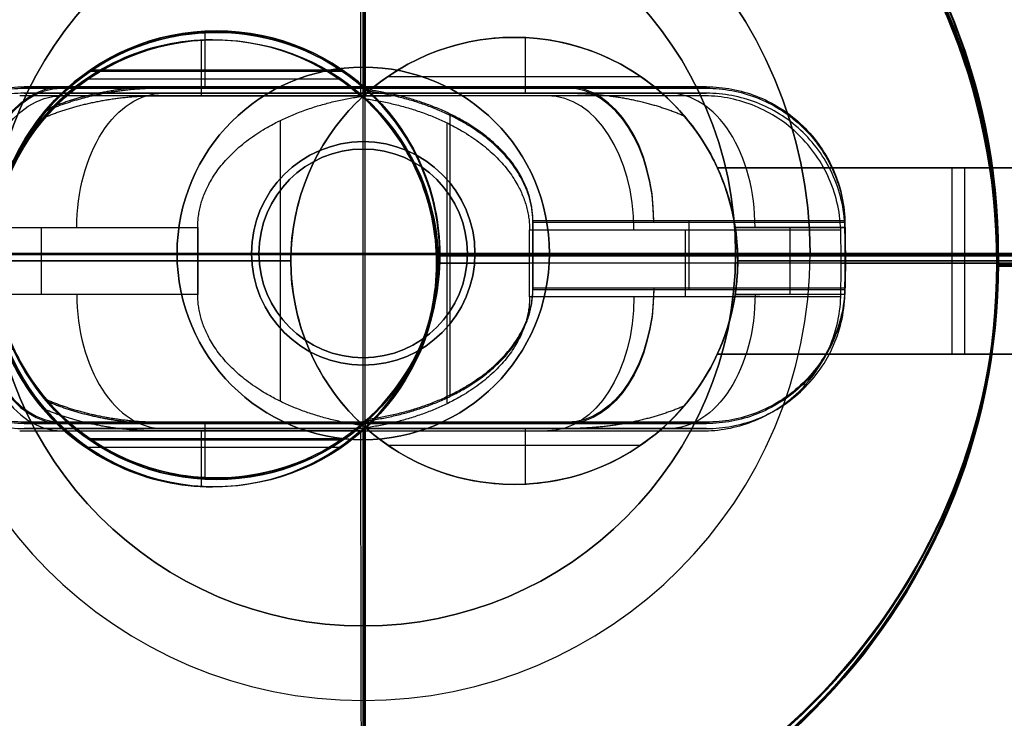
# Model space of a CAD drawing. Header units: millimetres. Extents: x -2093.9 to -2038.9, y -27.4 to 27.6.
# Tile 5 of 8: x -2071 to -2057.8, y -6.1 to 3.3. Entities that reach past the tile are written whole.
import ezdxf

# ---------------------------------------------------------------- set-up
doc = ezdxf.new("R2010")
doc.units = ezdxf.units.MM
for name, color, linetype in [('CABLE', 7, 'Continuous'), ('Capa 01', 7, 'Continuous'), ('Layer 01', 7, 'Continuous'), ('LUZ', 7, 'Continuous'), ('METAL NEGRO', 7, 'Continuous')]:
    doc.layers.add(name, color=color, linetype=linetype)

# ---------------------------------------------------------------- blocks, each defined once
blk = doc.blocks.new('Block 11')
at = {"layer": 'Layer 01'}
for p, q in [((-4434.218, 254.769, 2652.508), (-4434.218, 261.033, 2652.508)), ((-4436.367, 254.783, 2661.258), (-4436.367, 255.529, 2661.258)), ((-4434.52, 255.006, 2661.258), (-4437.916, 255.006, 2661.258)), ((-4438.799, 254.783, 2662.814), (-4437.563, 254.783, 2661.777)), ((-4437.714, 254.783, 2661.903), (-4430.722, 254.783, 2661.903)), ((-4434.218, 254.783, 2663.786), (-4434.218, 254.783, 2658.97)), ((-4433.08, 250.647, 2658.508), (-4433.08, 254.418, 2658.508)), ((-4440.659, 252.983, 2662.025), (-4439.184, 252.983, 2660.787)), ((-4439.925, 252.083, 2661.409), (-4439.925, 252.983, 2661.409)), ((-4429.869, 252.083, 2660.269), (-4429.869, 252.983, 2660.269)), ((-4442.718, 252.533, 2647.258), (-4445.718, 252.533, 2647.258)), ((-4439.218, 252.533, 2654.258), (-4445.584, 252.533, 2654.258)), ((-4439.218, 252.533, 2656.758), (-4444.904, 252.533, 2656.758)), ((-4442.718, 252.533, 2647.258), (-4442.718, 252.533, 2652.508)), ((-4439.218, 252.533, 2652.508), (-4442.718, 252.533, 2652.508)), ((-4440.666, 252.533, 2662.031), (-4439.218, 252.533, 2660.816)), ((-4439.218, 252.533, 2660.816), (-4439.218, 252.533, 2656.758)), ((-4439.218, 252.533, 2654.258), (-4439.218, 252.533, 2652.508)), ((-4433.218, 252.533, 2658.508), (-4433.218, 252.533, 2652.508)), ((-4425.718, 252.533, 2652.508), (-4433.218, 252.533, 2652.508)), ((-4433.218, 252.533, 2658.508), (-4431.968, 252.533, 2658.508)), ((-4431.968, 252.533, 2658.508), (-4427.77, 252.533, 2662.031)), ((-4425.718, 252.533, 2647.258), (-4425.718, 252.533, 2652.508)), ((-4422.718, 252.533, 2647.258), (-4425.718, 252.533, 2647.258)), ((-4439.184, 252.083, 2660.787), (-4439.515, 252.083, 2661.065)), ((-4437.714, 250.283, 2661.903), (-4430.722, 250.283, 2661.903)), ((-4436.367, 249.536, 2661.258), (-4436.367, 250.283, 2661.258)), ((-4434.218, 244.033, 2652.508), (-4434.218, 250.297, 2652.508)), ((-4434.218, 250.283, 2658.97), (-4434.218, 250.283, 2663.786)), ((-4434.52, 250.059, 2661.258), (-4437.916, 250.059, 2661.258))]:
    blk.add_line(p, q, dxfattribs=at)
for centre, radius, start, end in [((-4434.218, 252.533, 2647.258), 11.5, 90, 270), ((-4434.218, 252.533, 2652.508), 11.5, 90, 180), ((-4434.218, 252.533, 2652.508), 11.5, 360, 90), ((-4434.218, 252.533, 2647.258), 11.5, 270, 90), ((-4434.218, 252.533, 2649.883), 11.5, 96.2088, 263.7912), ((-4434.218, 252.533, 2649.883), 11.5, 276.2083, 83.7914), ((-4434.218, 252.533, 2647.258), 8.5, 90, 270), ((-4434.218, 252.533, 2647.258), 8.5, 90, 270), ((-4434.218, 252.533, 2647.258), 8.5, 270, 90), ((-4434.218, 252.533, 2647.258), 8.5, 270, 90), ((-4434.218, 252.533, 2649.883), 8.5, 98.4136, 261.5868), ((-4434.218, 252.533, 2649.883), 8.5, 278.4139, 81.5861), ((-4436.218, 252.533, 2652.508), 3, 90, 270), ((-4436.218, 252.533, 2652.508), 3, 90, 270), ((-4436.218, 252.533, 2652.508), 3, 270, 90), ((-4436.218, 252.533, 2652.508), 3, 270, 90), ((-4434.218, 252.533, 2652.508), 11.5, 180, 270), ((-4434.218, 252.533, 2652.508), 11.5, 270, 0)]:
    blk.add_arc(centre, radius, start, end, dxfattribs=at)
at = {"layer": 'Layer 01', "extrusion": (0, 0, -1)}
for centre, radius, start, end in [((4434.218, 252.533, -2652.508), 11.5, 0, 90), ((4434.218, 252.533, -2647.258), 11.5, 270, 90), ((4434.218, 252.533, -2652.508), 11.5, 90, 180), ((4434.218, 252.533, -2647.258), 11.5, 90, 270), ((4434.218, 252.533, -2652.508), 8.5, 270, 90), ((4434.218, 252.533, -2652.508), 8.5, 270, 90), ((4434.218, 252.533, -2652.508), 8.5, 90, 270), ((4434.218, 252.533, -2652.508), 8.5, 90, 270), ((4436.218, 252.533, -2656.883), 3, 270, 90), ((4436.218, 252.533, -2661.258), 3, 40.4593, 90), ((4436.218, 252.533, -2661.258), 3, 40.4593, 90), ((4436.218, 252.533, -2661.258), 3, 90, 131.4096), ((4436.218, 252.533, -2656.883), 3, 90, 270), ((4436.218, 252.533, -2661.258), 3, 90, 131.4096), ((4436.218, 252.533, -2658.508), 3, 132.5155, 227.4845), ((4436.218, 252.533, -2658.508), 3, 132.5155, 227.4845), ((4434.218, 252.533, -2652.508), 11.5, 270, 360), ((4434.218, 252.533, -2652.508), 11.5, 180, 270), ((4436.218, 252.533, -2661.258), 3, 270, 319.5407), ((4436.218, 252.533, -2661.258), 3, 270, 319.5407), ((4436.218, 252.533, -2661.258), 3, 228.5904, 270), ((4436.218, 252.533, -2661.258), 3, 228.5904, 270)]:
    blk.add_arc(centre, radius, start, end, dxfattribs=at)
at = {"layer": 'Layer 01', "extrusion": (0.766044, 0, -0.642788)}
blk.add_arc((252.983, -813.371, -5111.285), 1.8, 270, 0, dxfattribs=at)
at = {"layer": 'Layer 01', "extrusion": (0, 1, 0)}
for centre, radius, start, end in [((4434.218, 2652.508, 254.783), 11.278, 66.0348, 113.9652), ((4434.218, 2652.508, 252.533), 11.5, 21.6888, 55.8972), ((4434.218, 2652.508, 252.533), 11.5, 124.1028, 180), ((4434.218, 2652.508, 250.283), 11.278, 66.0348, 113.9652)]:
    blk.add_arc(centre, radius, start, end, dxfattribs=at)
at = {"layer": 'Layer 01', "extrusion": (0, -1, 0)}
for centre, radius, start, end in [((-4434.218, 2652.508, -254.783), 11.278, 66.0348, 113.9652), ((-4434.218, 2652.508, -252.533), 11.5, 124.1028, 158.3112), ((-4434.218, 2652.508, -252.533), 11.5, 360, 55.8972), ((-4434.218, 2652.508, -250.283), 11.278, 66.0348, 113.9652)]:
    blk.add_arc(centre, radius, start, end, dxfattribs=at)
at = {"layer": 'Layer 01', "extrusion": (0.766044, 1.98952e-13, 0.642788)}
blk.add_arc((252.983, 4887.15, -1684.107), 1.8, 270, 360, dxfattribs=at)
at = {"layer": 'Layer 01', "extrusion": (-1, 0, 0)}
for centre, start, end in [((-252.533, 2655.508, 4442.265), 180, 0), ((-252.533, 2655.508, 4442.097), 0, 180)]:
    blk.add_arc(centre, 1.25, start, end, dxfattribs=at)
at = {"layer": 'Layer 01', "extrusion": (-0.642788, 2.78728e-11, -0.766044)}
blk.add_arc((-252.533, 5101.808, 815.171), 11.06, 90, 92.3318, dxfattribs=at)
at = {"layer": 'Layer 01', "extrusion": (0.642788, -2.78728e-11, 0.766044)}
blk.add_arc((252.533, 5101.808, -815.171), 11.06, 87.6682, 90, dxfattribs=at)
at = {"layer": 'Layer 01', "extrusion": (0.642788, 4.39865e-11, -0.766044)}
blk.add_arc((252.533, -1691.809, -4885.35), 11.06, 87.6682, 90, dxfattribs=at)
at = {"layer": 'Layer 01', "extrusion": (-0.642788, -4.39865e-11, 0.766044)}
blk.add_arc((-252.533, -1691.809, 4885.35), 11.06, 90, 92.3318, dxfattribs=at)
at = {"layer": 'Layer 01', "extrusion": (-0.642788, -1.59959e-11, -0.766044)}
blk.add_arc((-252.533, 5101.808, 815.171), 11.06, 87.6682, 90, dxfattribs=at)
at = {"layer": 'Layer 01', "extrusion": (0.642788, 1.59959e-11, 0.766044)}
blk.add_arc((252.533, 5101.808, -815.171), 11.06, 90, 92.3318, dxfattribs=at)
at = {"layer": 'Layer 01', "extrusion": (0.642788, -4.14984e-11, -0.766044)}
blk.add_arc((252.533, -1691.809, -4885.35), 11.06, 90, 92.3318, dxfattribs=at)
at = {"layer": 'Layer 01', "extrusion": (-0.642788, 4.14984e-11, 0.766044)}
blk.add_arc((-252.533, -1691.809, 4885.35), 11.06, 87.6682, 90, dxfattribs=at)
at = {"layer": 'Layer 01', "extrusion": (-0.766044, 1.98952e-13, 0.642788)}
blk.add_arc((-252.083, -813.371, 5111.285), 1.8, 270, 0, dxfattribs=at)
at = {"layer": 'Layer 01', "extrusion": (-0.766044, 0, -0.642788)}
blk.add_arc((-252.083, 4887.15, 1684.107), 1.8, 270, 0, dxfattribs=at)
at = {"layer": 'Layer 01'}
for points, weights, degree in [([(-4434.218, 264.033, 2652.508), (-4434.218, 264.033, 2661.941), (-4434.218, 254.783, 2663.786)], [1, 0.746414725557, 0.931934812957], 2), ([(-4436.945, 254.783, 2661.258), (-4437.503, 254.783, 2661.258), (-4438.037, 254.679, 2661.258), (-4438.501, 254.479, 2661.258)], [1, 0.971301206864, 0.971301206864, 1], 3), ([(-4436.945, 254.783, 2661.258), (-4437.503, 254.783, 2661.258), (-4438.037, 254.679, 2661.258), (-4438.501, 254.479, 2661.258)], [1, 0.971301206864, 0.971301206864, 1], 3), ([(-4431.968, 252.983, 2658.508), (-4431.968, 253.871, 2658.508), (-4432.839, 254.561, 2658.508), (-4434.191, 254.744, 2658.508)], [1, 0.851082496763, 0.851082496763, 1], 3), ([(-4431.968, 252.983, 2658.508), (-4431.968, 253.871, 2658.508), (-4432.839, 254.561, 2658.508), (-4434.191, 254.744, 2658.508)], [1, 0.851082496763, 0.851082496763, 1], 3), ([(-4439.184, 252.083, 2660.787), (-4439.23, 252.382, 2660.825), (-4439.23, 252.684, 2660.825), (-4439.184, 252.983, 2660.787)], [1, 0.99245733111, 0.99245733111, 1], 3), ([(-4439.184, 252.083, 2660.787), (-4439.23, 252.382, 2660.825), (-4439.23, 252.684, 2660.825), (-4439.184, 252.983, 2660.787)], [1, 0.99245733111, 0.99245733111, 1], 3), ([(-4440.666, 252.533, 2662.031), (-4443.596, 252.533, 2660.047), (-4444.904, 252.533, 2656.758)], [0.861319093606, 0.836758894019, 0.889874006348], 2), ([(-4422.718, 252.533, 2652.508), (-4422.718, 252.533, 2658.61), (-4427.77, 252.533, 2662.031)], [1, 0.819830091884, 0.861319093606], 2), ([(-4434.191, 250.321, 2658.508), (-4432.839, 250.505, 2658.508), (-4431.968, 251.195, 2658.508), (-4431.968, 252.083, 2658.508)], [1, 0.851082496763, 0.851082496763, 1], 3), ([(-4434.191, 250.321, 2658.508), (-4432.839, 250.505, 2658.508), (-4431.968, 251.195, 2658.508), (-4431.968, 252.083, 2658.508)], [1, 0.851082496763, 0.851082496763, 1], 3), ([(-4438.501, 250.586, 2661.258), (-4438.037, 250.387, 2661.258), (-4437.503, 250.283, 2661.258), (-4436.945, 250.283, 2661.258)], [1, 0.971301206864, 0.971301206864, 1], 3), ([(-4438.501, 250.586, 2661.258), (-4438.037, 250.387, 2661.258), (-4437.503, 250.283, 2661.258), (-4436.945, 250.283, 2661.258)], [1, 0.971301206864, 0.971301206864, 1], 3), ([(-4434.218, 250.283, 2663.786), (-4434.218, 241.033, 2661.941), (-4434.218, 241.033, 2652.508)], [0.931934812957, 0.746414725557, 1], 2)]:
    blk.add_rational_spline(points, weights, degree=degree, dxfattribs=at)
for points, degree in [([(-4436.218, 255.533, 2652.508), (-4436.218, 255.533, 2661.258)], 1), ([(-4436.218, 255.533, 2661.258), (-4436.218, 255.533, 2652.508)], 1), ([(-4438.799, 254.783, 2662.814), (-4436.945, 254.783, 2661.258)], 1), ([(-4438.799, 254.783, 2662.814), (-4436.945, 254.783, 2661.258)], 1), ([(-4434.234, 254.783, 2661.258), (-4436.945, 254.783, 2661.258)], 1), ([(-4436.945, 254.783, 2661.258), (-4434.234, 254.783, 2661.258)], 1), ([(-4434.234, 254.783, 2658.957), (-4434.234, 254.783, 2658.805), (-4434.221, 254.772, 2658.655), (-4434.191, 254.744, 2658.508)], 3), ([(-4434.234, 254.783, 2661.258), (-4434.234, 254.783, 2658.957)], 1), ([(-4434.234, 254.783, 2658.957), (-4429.637, 254.783, 2662.814)], 1), ([(-4434.234, 254.783, 2661.258), (-4434.234, 254.783, 2658.957)], 1), ([(-4434.234, 254.783, 2658.957), (-4429.637, 254.783, 2662.814)], 1), ([(-4434.191, 254.744, 2658.508), (-4434.221, 254.772, 2658.655), (-4434.234, 254.783, 2658.805), (-4434.234, 254.783, 2658.957)], 3), ([(-4438.945, 253.783, 2655.508), (-4445.249, 253.783, 2655.508)], 1), ([(-4445.249, 253.783, 2655.508), (-4438.945, 253.783, 2655.508)], 1), ([(-4439.184, 252.983, 2660.787), (-4440.659, 252.983, 2662.025)], 1), ([(-4439.184, 252.983, 2660.787), (-4440.659, 252.983, 2662.025)], 1), ([(-4427.777, 252.983, 2662.025), (-4431.968, 252.983, 2658.508)], 1), ([(-4431.968, 252.983, 2658.508), (-4431.968, 252.083, 2658.508)], 1), ([(-4431.968, 252.083, 2658.508), (-4431.968, 252.983, 2658.508)], 1), ([(-4427.777, 252.983, 2662.025), (-4431.968, 252.983, 2658.508)], 1), ([(-4440.659, 252.083, 2662.025), (-4439.184, 252.083, 2660.787)], 1), ([(-4440.659, 252.083, 2662.025), (-4439.184, 252.083, 2660.787)], 1), ([(-4431.968, 252.083, 2658.508), (-4427.777, 252.083, 2662.025)], 1), ([(-4431.968, 252.083, 2658.508), (-4427.777, 252.083, 2662.025)], 1), ([(-4445.249, 251.283, 2655.508), (-4438.945, 251.283, 2655.508)], 1), ([(-4438.945, 251.283, 2655.508), (-4445.249, 251.283, 2655.508)], 1), ([(-4436.945, 250.283, 2661.258), (-4438.799, 250.283, 2662.814)], 1), ([(-4436.945, 250.283, 2661.258), (-4438.799, 250.283, 2662.814)], 1), ([(-4436.945, 250.283, 2661.258), (-4434.234, 250.283, 2661.258)], 1), ([(-4434.234, 250.283, 2661.258), (-4436.945, 250.283, 2661.258)], 1), ([(-4434.191, 250.321, 2658.508), (-4434.221, 250.294, 2658.655), (-4434.234, 250.283, 2658.805), (-4434.234, 250.283, 2658.957)], 3), ([(-4434.234, 250.283, 2658.957), (-4434.234, 250.283, 2658.805), (-4434.221, 250.294, 2658.655), (-4434.191, 250.321, 2658.508)], 3), ([(-4434.234, 250.283, 2658.957), (-4434.234, 250.283, 2661.258)], 1), ([(-4429.637, 250.283, 2662.814), (-4434.234, 250.283, 2658.957)], 1), ([(-4434.234, 250.283, 2658.957), (-4434.234, 250.283, 2661.258)], 1), ([(-4429.637, 250.283, 2662.814), (-4434.234, 250.283, 2658.957)], 1), ([(-4436.218, 249.533, 2661.258), (-4436.218, 249.533, 2652.508)], 1), ([(-4436.218, 249.533, 2652.508), (-4436.218, 249.533, 2661.258)], 1)]:
    blk.add_open_spline(points, degree=degree, dxfattribs=at)
for points, knots in [([(-4440.659, 252.983, 2662.025), (-4440.655, 253.109, 2662.021), (-4440.638, 253.232, 2662.025), (-4440.581, 253.473, 2662.042), (-4440.539, 253.592, 2662.057), (-4440.384, 253.927, 2662.118), (-4440.237, 254.126, 2662.18), (-4439.976, 254.368, 2662.293), (-4439.881, 254.44, 2662.335), (-4439.682, 254.564, 2662.422), (-4439.579, 254.615, 2662.468), (-4439.364, 254.699, 2662.563), (-4439.252, 254.73, 2662.613), (-4439.028, 254.772, 2662.712), (-4438.914, 254.783, 2662.763), (-4438.799, 254.783, 2662.814)], [0, 0, 0, 0, 0.37557, 0.37557, 0.75114, 0.75114, 1.502279, 1.502279, 1.877849, 1.877849, 2.253419, 2.253419, 2.628989, 2.628989, 3.004559, 3.004559, 3.004559, 3.004559]), ([(-4440.659, 252.983, 2662.025), (-4440.655, 253.109, 2662.021), (-4440.638, 253.232, 2662.025), (-4440.581, 253.473, 2662.042), (-4440.539, 253.592, 2662.057), (-4440.384, 253.927, 2662.118), (-4440.237, 254.126, 2662.18), (-4439.976, 254.368, 2662.293), (-4439.881, 254.44, 2662.335), (-4439.682, 254.564, 2662.422), (-4439.579, 254.615, 2662.468), (-4439.364, 254.699, 2662.563), (-4439.252, 254.73, 2662.613), (-4439.028, 254.772, 2662.712), (-4438.914, 254.783, 2662.763), (-4438.799, 254.783, 2662.814)], [-3.004559, -3.004559, -3.004559, -3.004559, -2.628989, -2.628989, -2.253419, -2.253419, -1.502279, -1.502279, -1.12671, -1.12671, -0.75114, -0.75114, -0.37557, -0.37557, 0, 0, 0, 0]), ([(-4429.637, 254.783, 2662.814), (-4429.407, 254.783, 2662.712), (-4429.183, 254.741, 2662.612), (-4428.749, 254.574, 2662.42), (-4428.551, 254.451, 2662.332), (-4428.286, 254.207, 2662.218), (-4428.207, 254.118, 2662.184), (-4428.065, 253.924, 2662.124), (-4428.002, 253.817, 2662.098), (-4427.897, 253.593, 2662.058), (-4427.857, 253.476, 2662.043), (-4427.799, 253.235, 2662.025), (-4427.781, 253.109, 2662.021), (-4427.777, 252.983, 2662.025)], [0, 0, 0, 0, 0.751676, 0.751676, 1.503353, 1.503353, 1.879191, 1.879191, 2.255029, 2.255029, 2.630868, 2.630868, 3.006706, 3.006706, 3.006706, 3.006706]), ([(-4429.637, 254.783, 2662.814), (-4429.407, 254.783, 2662.712), (-4429.183, 254.741, 2662.612), (-4428.749, 254.574, 2662.42), (-4428.551, 254.451, 2662.332), (-4428.286, 254.207, 2662.218), (-4428.207, 254.118, 2662.184), (-4428.065, 253.924, 2662.124), (-4428.002, 253.817, 2662.098), (-4427.897, 253.593, 2662.058), (-4427.857, 253.476, 2662.043), (-4427.799, 253.235, 2662.025), (-4427.781, 253.109, 2662.021), (-4427.777, 252.983, 2662.025)], [-3.006706, -3.006706, -3.006706, -3.006706, -2.255029, -2.255029, -1.503353, -1.503353, -1.127515, -1.127515, -0.751676, -0.751676, -0.375838, -0.375838, 0, 0, 0, 0]), ([(-4439.184, 252.983, 2660.787), (-4439.162, 253.13, 2660.769), (-4439.129, 253.276, 2660.764), (-4439.041, 253.558, 2660.783), (-4438.987, 253.697, 2660.806), (-4438.863, 253.956, 2660.882), (-4438.792, 254.079, 2660.935), (-4438.647, 254.299, 2661.072), (-4438.572, 254.396, 2661.155), (-4438.501, 254.479, 2661.258)], [-1.791233, -1.791233, -1.791233, -1.791233, -1.343424, -1.343424, -0.895616, -0.895616, -0.447808, -0.447808, 0, 0, 0, 0]), ([(-4438.501, 254.479, 2661.258), (-4438.572, 254.396, 2661.155), (-4438.647, 254.299, 2661.072), (-4438.792, 254.079, 2660.935), (-4438.863, 253.956, 2660.882), (-4438.987, 253.697, 2660.806), (-4439.041, 253.558, 2660.783), (-4439.129, 253.276, 2660.764), (-4439.162, 253.13, 2660.769), (-4439.184, 252.983, 2660.787)], [-1.791233, -1.791233, -1.791233, -1.791233, -1.343424, -1.343424, -0.895616, -0.895616, -0.447808, -0.447808, 0, 0, 0, 0]), ([(-4438.945, 251.283, 2655.508), (-4438.945, 251.283, 2655.673), (-4438.961, 251.316, 2655.839), (-4439.014, 251.442, 2656.141), (-4439.05, 251.534, 2656.277), (-4439.103, 251.707, 2656.45), (-4439.12, 251.769, 2656.501), (-4439.152, 251.903, 2656.591), (-4439.167, 251.976, 2656.63), (-4439.192, 252.127, 2656.693), (-4439.201, 252.205, 2656.717), (-4439.215, 252.366, 2656.75), (-4439.218, 252.45, 2656.758), (-4439.218, 252.697, 2656.758), (-4439.204, 252.863, 2656.725), (-4439.155, 253.165, 2656.599), (-4439.12, 253.302, 2656.507), (-4439.05, 253.532, 2656.277), (-4439.014, 253.623, 2656.142), (-4438.961, 253.75, 2655.838), (-4438.945, 253.783, 2655.675), (-4438.945, 253.783, 2655.508)], [-3.99558, -3.99558, -3.99558, -3.99558, -3.496133, -3.496133, -2.996685, -2.996685, -2.746961, -2.746961, -2.497238, -2.497238, -2.247514, -2.247514, -1.99779, -1.99779, -1.498343, -1.498343, -0.998895, -0.998895, -0.499448, -0.499448, 0, 0, 0, 0]), ([(-4438.945, 251.283, 2655.508), (-4438.945, 251.283, 2655.344), (-4438.961, 251.316, 2655.177), (-4439.014, 251.441, 2654.877), (-4439.05, 251.534, 2654.74), (-4439.12, 251.762, 2654.511), (-4439.154, 251.898, 2654.419), (-4439.192, 252.127, 2654.323), (-4439.201, 252.206, 2654.299), (-4439.215, 252.367, 2654.267), (-4439.218, 252.451, 2654.258), (-4439.218, 252.699, 2654.258), (-4439.204, 252.864, 2654.292), (-4439.155, 253.165, 2654.418), (-4439.12, 253.303, 2654.51), (-4439.05, 253.531, 2654.738), (-4439.014, 253.623, 2654.876), (-4438.975, 253.718, 2655.102), (-4438.964, 253.742, 2655.182), (-4438.949, 253.774, 2655.343), (-4438.945, 253.783, 2655.425), (-4438.945, 253.783, 2655.508)], [-3.99497, -3.99497, -3.99497, -3.99497, -3.495599, -3.495599, -2.996228, -2.996228, -2.496857, -2.496857, -2.247171, -2.247171, -1.997485, -1.997485, -1.498114, -1.498114, -0.998743, -0.998743, -0.499371, -0.499371, -0.249686, -0.249686, 0, 0, 0, 0]), ([(-4438.945, 253.783, 2655.508), (-4438.945, 253.783, 2655.675), (-4438.961, 253.75, 2655.838), (-4439.014, 253.623, 2656.142), (-4439.05, 253.532, 2656.277), (-4439.12, 253.302, 2656.507), (-4439.155, 253.165, 2656.599), (-4439.204, 252.863, 2656.725), (-4439.218, 252.697, 2656.758), (-4439.218, 252.45, 2656.758), (-4439.215, 252.366, 2656.75), (-4439.201, 252.205, 2656.717), (-4439.192, 252.127, 2656.693), (-4439.167, 251.976, 2656.63), (-4439.152, 251.903, 2656.591), (-4439.12, 251.769, 2656.501), (-4439.103, 251.707, 2656.45), (-4439.05, 251.534, 2656.277), (-4439.014, 251.442, 2656.141), (-4438.961, 251.316, 2655.839), (-4438.945, 251.283, 2655.673), (-4438.945, 251.283, 2655.508)], [-3.99558, -3.99558, -3.99558, -3.99558, -3.496133, -3.496133, -2.996685, -2.996685, -2.497238, -2.497238, -1.99779, -1.99779, -1.748066, -1.748066, -1.498343, -1.498343, -1.248619, -1.248619, -0.998895, -0.998895, -0.499448, -0.499448, 0, 0, 0, 0]), ([(-4438.945, 253.783, 2655.508), (-4438.945, 253.783, 2655.425), (-4438.949, 253.774, 2655.343), (-4438.964, 253.742, 2655.182), (-4438.975, 253.718, 2655.102), (-4439.014, 253.623, 2654.876), (-4439.05, 253.531, 2654.738), (-4439.12, 253.303, 2654.51), (-4439.155, 253.165, 2654.418), (-4439.204, 252.864, 2654.292), (-4439.218, 252.699, 2654.258), (-4439.218, 252.451, 2654.258), (-4439.215, 252.367, 2654.267), (-4439.201, 252.206, 2654.299), (-4439.192, 252.127, 2654.323), (-4439.154, 251.898, 2654.419), (-4439.12, 251.762, 2654.511), (-4439.05, 251.534, 2654.74), (-4439.014, 251.441, 2654.877), (-4438.961, 251.316, 2655.177), (-4438.945, 251.283, 2655.344), (-4438.945, 251.283, 2655.508)], [-3.99497, -3.99497, -3.99497, -3.99497, -3.745285, -3.745285, -3.495599, -3.495599, -2.996228, -2.996228, -2.496857, -2.496857, -1.997485, -1.997485, -1.7478, -1.7478, -1.498114, -1.498114, -0.998743, -0.998743, -0.499371, -0.499371, 0, 0, 0, 0]), ([(-4438.799, 250.283, 2662.814), (-4439.029, 250.283, 2662.712), (-4439.253, 250.324, 2662.612), (-4439.687, 250.492, 2662.42), (-4439.886, 250.614, 2662.332), (-4440.15, 250.858, 2662.218), (-4440.23, 250.948, 2662.184), (-4440.372, 251.142, 2662.124), (-4440.435, 251.248, 2662.098), (-4440.539, 251.473, 2662.058), (-4440.58, 251.589, 2662.043), (-4440.638, 251.831, 2662.025), (-4440.655, 251.956, 2662.021), (-4440.659, 252.083, 2662.025)], [0, 0, 0, 0, 0.751676, 0.751676, 1.503353, 1.503353, 1.879191, 1.879191, 2.255029, 2.255029, 2.630868, 2.630868, 3.006706, 3.006706, 3.006706, 3.006706]), ([(-4438.799, 250.283, 2662.814), (-4439.029, 250.283, 2662.712), (-4439.253, 250.324, 2662.612), (-4439.687, 250.492, 2662.42), (-4439.886, 250.614, 2662.332), (-4440.15, 250.858, 2662.218), (-4440.23, 250.948, 2662.184), (-4440.372, 251.142, 2662.124), (-4440.435, 251.248, 2662.098), (-4440.539, 251.473, 2662.058), (-4440.58, 251.589, 2662.043), (-4440.638, 251.831, 2662.025), (-4440.655, 251.956, 2662.021), (-4440.659, 252.083, 2662.025)], [-3.006706, -3.006706, -3.006706, -3.006706, -2.255029, -2.255029, -1.503353, -1.503353, -1.127515, -1.127515, -0.751676, -0.751676, -0.375838, -0.375838, 0, 0, 0, 0]), ([(-4438.501, 250.586, 2661.258), (-4438.572, 250.669, 2661.155), (-4438.647, 250.767, 2661.072), (-4438.793, 250.987, 2660.934), (-4438.863, 251.11, 2660.881), (-4438.987, 251.368, 2660.806), (-4439.042, 251.508, 2660.783), (-4439.129, 251.791, 2660.764), (-4439.162, 251.935, 2660.769), (-4439.184, 252.083, 2660.787)], [-1.791242, -1.791242, -1.791242, -1.791242, -1.343432, -1.343432, -0.895621, -0.895621, -0.447811, -0.447811, 0, 0, 0, 0]), ([(-4439.184, 252.083, 2660.787), (-4439.162, 251.935, 2660.769), (-4439.129, 251.791, 2660.764), (-4439.042, 251.508, 2660.783), (-4438.987, 251.368, 2660.806), (-4438.863, 251.11, 2660.881), (-4438.793, 250.987, 2660.934), (-4438.647, 250.767, 2661.072), (-4438.572, 250.669, 2661.155), (-4438.501, 250.586, 2661.258)], [-1.791242, -1.791242, -1.791242, -1.791242, -1.343432, -1.343432, -0.895621, -0.895621, -0.447811, -0.447811, 0, 0, 0, 0]), ([(-4427.777, 252.083, 2662.025), (-4427.781, 251.957, 2662.021), (-4427.798, 251.834, 2662.025), (-4427.856, 251.592, 2662.042), (-4427.897, 251.473, 2662.057), (-4428.052, 251.139, 2662.118), (-4428.199, 250.939, 2662.18), (-4428.46, 250.698, 2662.293), (-4428.555, 250.625, 2662.335), (-4428.754, 250.502, 2662.422), (-4428.858, 250.45, 2662.468), (-4429.072, 250.367, 2662.563), (-4429.184, 250.335, 2662.613), (-4429.409, 250.293, 2662.712), (-4429.523, 250.283, 2662.763), (-4429.637, 250.283, 2662.814)], [0, 0, 0, 0, 0.37557, 0.37557, 0.75114, 0.75114, 1.502279, 1.502279, 1.877849, 1.877849, 2.253419, 2.253419, 2.628989, 2.628989, 3.004559, 3.004559, 3.004559, 3.004559]), ([(-4427.777, 252.083, 2662.025), (-4427.781, 251.957, 2662.021), (-4427.798, 251.834, 2662.025), (-4427.856, 251.592, 2662.042), (-4427.897, 251.473, 2662.057), (-4428.052, 251.139, 2662.118), (-4428.199, 250.939, 2662.18), (-4428.46, 250.698, 2662.293), (-4428.555, 250.625, 2662.335), (-4428.754, 250.502, 2662.422), (-4428.858, 250.45, 2662.468), (-4429.072, 250.367, 2662.563), (-4429.184, 250.335, 2662.613), (-4429.409, 250.293, 2662.712), (-4429.523, 250.283, 2662.763), (-4429.637, 250.283, 2662.814)], [-3.004559, -3.004559, -3.004559, -3.004559, -2.628989, -2.628989, -2.253419, -2.253419, -1.502279, -1.502279, -1.12671, -1.12671, -0.75114, -0.75114, -0.37557, -0.37557, 0, 0, 0, 0])]:
    blk.add_open_spline(points, degree=3, knots=knots, dxfattribs=at)
blk = doc.blocks.new('Block 09')
at = {"layer": 'Layer 01'}
for p, q in [((-4434.247, 251.166, 2653.071), (-4434.247, 253.966, 2653.071)), ((-4434.247, 251.166, 2947.258), (-4434.247, 253.966, 2947.258)), ((-4432.847, 252.566, 2653.071), (-4435.647, 252.566, 2653.071)), ((-4435.647, 252.566, 2947.258), (-4432.847, 252.566, 2947.258)), ((-4435.647, 252.566, 2947.258), (-4435.647, 252.566, 2653.071)), ((-4432.847, 252.566, 2947.258), (-4432.847, 252.566, 2653.071))]:
    blk.add_line(p, q, dxfattribs=at)
at = {"layer": 'Layer 01', "extrusion": (0, 0, -1)}
for centre, start, end in [((4434.247, 252.566, -2653.071), 270, 90), ((4434.247, 252.566, -2947.258), 270, 90), ((4434.247, 252.566, -2800.165), 270, 90), ((4434.247, 252.566, -2947.258), 90, 270), ((4434.247, 252.566, -2800.165), 90, 270), ((4434.247, 252.566, -2653.071), 90, 270)]:
    blk.add_arc(centre, 1.4, start, end, dxfattribs=at)
at = {"layer": 'Layer 01'}
for centre, start, end in [((-4434.247, 252.566, 2947.258), 90, 270), ((-4434.247, 252.566, 2653.071), 90, 270), ((-4434.247, 252.566, 2653.071), 270, 90), ((-4434.247, 252.566, 2947.258), 270, 90)]:
    blk.add_arc(centre, 1.4, start, end, dxfattribs=at)
for points in [[(-4434.247, 253.966, 2653.071), (-4434.247, 253.966, 2751.134), (-4434.247, 253.966, 2849.196), (-4434.247, 253.966, 2947.258)], [(-4434.247, 253.966, 2947.258), (-4434.247, 253.966, 2849.196), (-4434.247, 253.966, 2751.134), (-4434.247, 253.966, 2653.071)], [(-4434.247, 251.166, 2947.258), (-4434.247, 251.166, 2849.196), (-4434.247, 251.166, 2751.134), (-4434.247, 251.166, 2653.071)], [(-4434.247, 251.166, 2653.071), (-4434.247, 251.166, 2751.134), (-4434.247, 251.166, 2849.196), (-4434.247, 251.166, 2947.258)]]:
    blk.add_open_spline(points, degree=3, dxfattribs=at)

msp = doc.modelspace()

# ---------------------------------------------------------------- linework, layer by layer
at = {"layer": 'Capa 01'}
for p, q in [((-2066.417, 2.633, 908), (-2066.417, 6.133, 908)), ((-2066.417, 1.633, 909), (-2066.417, 5.133, 909)), ((-2066.417, 2.633, 900), (-2066.417, 2.633, 908)), ((-2066.417, -2.367, 900), (-2066.417, 2.633, 900)), ((-2066.417, -2.367, 900), (-2066.417, 2.633, 900)), ((-2066.417, 1.633, 901), (-2066.417, 1.633, 909)), ((-2066.417, -1.367, 901), (-2066.417, 1.633, 901)), ((-2068.917, 0.133, 908), (-2072.417, 0.133, 908)), ((-2071.417, 0.133, 909), (-2067.917, 0.133, 909)), ((-2063.917, 0.133, 900), (-2068.917, 0.133, 900)), ((-2063.917, 0.133, 900), (-2068.917, 0.133, 900)), ((-2067.917, 0.133, 901), (-2064.917, 0.133, 901)), ((-2064.917, 0.133, 909), (-2061.417, 0.133, 909)), ((-2060.417, 0.133, 908), (-2063.917, 0.133, 908)), ((-2061.417, 0.133, 911), (-2039.917, 0.133, 911)), ((-2038.917, 0.133, 910), (-2060.417, 0.133, 910)), ((-2066.417, -1.367, 901), (-2066.417, -1.367, 909)), ((-2066.417, -4.867, 909), (-2066.417, -1.367, 909)), ((-2066.417, -5.867, 908), (-2066.417, -2.367, 908)), ((-2066.417, -2.367, 900), (-2066.417, -2.367, 908)), ((-2066.417, -4.867, 909), (-2066.417, -4.867, 911)), ((-2066.417, -26.367, 911), (-2066.417, -4.867, 911)), ((-2066.417, -27.367, 910), (-2066.417, -5.867, 910)), ((-2066.417, -5.867, 908), (-2066.417, -5.867, 910))]:
    msp.add_line(p, q, dxfattribs=at)
at = {"layer": 'Capa 01', "extrusion": (0, 0, -1)}
for centre, radius, start, end in [((2066.417, 0.133, -1095), 27.5, 0, 180), ((2066.417, 0.133, -1002.5), 27.5, 0, 180), ((2066.417, 0.133, -1095), 26.5, 0, 180), ((2066.417, 0.133, -1003), 26.5, 0, 180), ((2066.417, 0.133, -910), 6, 0, 180), ((2066.417, 0.133, -911), 5, 0, 180), ((2066.417, 0.133, -908), 2.5, 0, 180), ((2066.417, 0.133, -909), 1.5, 0, 180), ((2066.417, 0.133, -1095), 27.5, 180, 0), ((2066.417, 0.133, -1002.5), 27.5, 180, 0), ((2066.417, 0.133, -1095), 26.5, 180, 0), ((2066.417, 0.133, -1003), 26.5, 180, 0), ((2066.417, 0.133, -911), 5, 180, 0), ((2066.417, 0.133, -900), 2.5, 180, 0), ((2066.417, 0.133, -909), 1.5, 180, 0)]:
    msp.add_arc(centre, radius, start, end, dxfattribs=at)
at = {"layer": 'Capa 01'}
for centre, radius, start, end in [((-2066.417, 0.133, 910), 27.5, 0, 180), ((-2066.417, 0.133, 911), 26.5, 0, 180), ((-2066.417, 0.133, 908), 6, 0, 180), ((-2066.417, 0.133, 909), 6, 0, 180), ((-2066.417, 0.133, 909), 5, 0, 180), ((-2066.417, 0.133, 910), 5, 0, 180), ((-2066.417, 0.133, 900), 2.5, 0, 180), ((-2066.417, 0.133, 904), 2.5, 0, 180), ((-2066.417, 0.133, 900), 2.5, 0, 180), ((-2066.417, 0.133, 901), 1.5, 0, 180), ((-2066.417, 0.133, 905), 1.5, 0, 180), ((-2066.417, 0.133, 910), 27.5, 180, 0), ((-2066.417, 0.133, 911), 26.5, 180, 0), ((-2066.417, 0.133, 908), 6, 180, 0), ((-2066.417, 0.133, 910), 6, 180, 0), ((-2066.417, 0.133, 909), 6, 180, 0), ((-2066.417, 0.133, 909), 5, 180, 0), ((-2066.417, 0.133, 910), 5, 180, 0), ((-2066.417, 0.133, 908), 2.5, 180, 0), ((-2066.417, 0.133, 904), 2.5, 180, 0), ((-2066.417, 0.133, 900), 2.5, 180, 0), ((-2066.417, 0.133, 901), 1.5, 180, 0), ((-2066.417, 0.133, 905), 1.5, 180, 0)]:
    msp.add_arc(centre, radius, start, end, dxfattribs=at)
for points in [[(-2068.917, 0.133, 900), (-2068.917, 0.133, 908)], [(-2067.917, 0.133, 909), (-2067.917, 0.133, 901)], [(-2064.917, 0.133, 901), (-2064.917, 0.133, 909)], [(-2063.917, 0.133, 908), (-2063.917, 0.133, 900)], [(-2061.417, 0.133, 909), (-2061.417, 0.133, 911)], [(-2060.417, 0.133, 910), (-2060.417, 0.133, 908)]]:
    msp.add_open_spline(points, degree=1, dxfattribs=at)
at = {"layer": 'LUZ'}
for p, q in [((-2057.889, 0.019, -1074.871), (-2057.889, 0.019, -1674.871)), ((-2057.889, 0, -338.535), (-2057.889, 0, -938.535)), ((-2057.889, 0, 600), (-2057.889, 0)), ((-2049.57, -0.02, -1674.871), (-2057.889, -0.02, -1674.871)), ((-2057.889, -0.02, -1074.871), (-2049.57, -0.02, -1074.871)), ((-2049.57, -0.039, -938.535), (-2057.889, -0.039, -938.535)), ((-2057.889, -0.039, -338.535), (-2049.57, -0.039, -338.535)), ((-2049.57, -0.039), (-2057.889, -0.039)), ((-2057.889, -0.039, 600), (-2049.57, -0.039, 600))]:
    msp.add_line(p, q, dxfattribs=at)
for centre, start, end in [((-2066.389, 0.019, -1674.871), 90, 270), ((-2066.389, 0, -938.535), 90, 270), ((-2066.389, 0), 90, 270), ((-2066.389, 0.019, -1674.871), 270, 90), ((-2066.389, 0, -938.535), 270, 90), ((-2066.389, 0), 270, 90)]:
    msp.add_arc(centre, 8.5, start, end, dxfattribs=at)
at = {"layer": 'LUZ', "extrusion": (0, 0, -1)}
for centre, start, end in [((2066.389, 0.019, 1074.871), 270, 90), ((2066.389, 0.019, 1374.871), 270, 90), ((2066.389, 0, 338.535), 270, 90), ((2066.389, 0, 638.535), 270, 90), ((2066.389, 0, -600), 270, 90), ((2066.389, 0, -300), 270, 90), ((2066.389, 0.019, 1074.871), 90, 270), ((2066.389, 0.019, 1374.871), 90, 270), ((2066.389, 0, 338.535), 90, 270), ((2066.389, 0, 638.535), 90, 270), ((2066.389, 0, -600), 90, 270), ((2066.389, 0, -300), 90, 270)]:
    msp.add_arc(centre, 8.5, start, end, dxfattribs=at)
at = {"layer": 'METAL NEGRO'}
for p, q in [((-2066.389, -8.381, -1679.972), (-2066.389, 8.619, -1679.972)), ((-2066.409, 8.5, -5.25), (-2066.409, 2.236, -5.25)), ((-2068.592, 2.996, -13.992), (-2068.592, 2.25, -13.992)), ((-2066.745, 2.473, -13.999), (-2070.141, 2.473, -13.986)), ((-2064.128, 2.25, -13.662), (-2069.727, 2.25, -16.028)), ((-2067.108, 2.25, -13.997), (-2066.041, 2.25, -16.522)), ((-2065.294, 1.886, -11.254), (-2065.294, -1.886, -11.254)), ((-2062.09, -0.45, -13.028), (-2062.09, 0.45, -13.028)), ((-2074.889, 0.119, -1679.972), (-2057.889, 0.119, -1679.972)), ((-2065.409, 0, -5.254), (-2065.433, 0, -11.254)), ((-2065.433, 0, -11.254), (-2064.183, 0, -11.259)), ((-2057.909, 0, -5.283), (-2065.409, 0, -5.254)), ((-2057.889, 0.119, -1674.722), (-2054.889, 0.119, -1674.722)), ((-2057.889, 0.119, -1674.722), (-2057.889, 0.119, -1679.972)), ((-2054.889, 0, -0.045), (-2057.889, 0, -0.033)), ((-2059.998, 0, -14.797), (-2064.183, 0, -11.259)), ((-2057.909, 0, -5.283), (-2057.889, 0, -0.033)), ((-2066.409, -2.236, -5.25), (-2066.409, -8.5, -5.25)), ((-2069.727, -2.25, -16.028), (-2064.128, -2.25, -13.662)), ((-2068.592, -2.25, -13.992), (-2068.592, -2.996, -13.992)), ((-2067.108, -2.25, -13.997), (-2066.041, -2.25, -16.522)), ((-2066.745, -2.473, -13.999), (-2070.141, -2.473, -13.986))]:
    msp.add_line(p, q, dxfattribs=at)
at = {"layer": 'METAL NEGRO', "extrusion": (0, 0, -1)}
for centre, radius, start, end in [((2066.389, 0.119, 1679.972), 11.5, 0, 90), ((2066.389, 0.119, 1677.347), 11.5, 276.2088, 83.7912), ((2066.389, 0.119, 1674.722), 11.5, 90, 270), ((2066.389, 0.119, 1677.347), 11.5, 96.2083, 263.7914), ((2066.389, 0.119, 1674.722), 8.5, 270, 90), ((2066.389, 0.119, 1674.722), 8.5, 90, 270), ((2066.389, 0.119, 1677.347), 8.5, 278.4139, 81.5861), ((2066.389, 0.119, 1677.347), 8.5, 98.4132, 261.5864), ((2066.389, 0.119, 1679.972), 11.5, 270, 0)]:
    msp.add_arc(centre, radius, start, end, dxfattribs=at)
at = {"layer": 'METAL NEGRO'}
for centre, radius, start, end in [((-2066.389, 0.119, -1674.722), 11.5, 90, 270), ((-2066.389, 0.119, -1679.972), 11.5, 0, 90), ((-2066.389, 0.119, -1679.972), 8.5, 90, 270), ((-2066.389, 0.119, -1679.972), 8.5, 270, 90), ((-2066.389, 0.119, -1679.972), 11.5, 270, 0)]:
    msp.add_arc(centre, radius, start, end, dxfattribs=at)
at = {"layer": 'METAL NEGRO', "extrusion": (0.00389, -7.06101e-13, 0.999992)}
msp.add_arc((-2066.373, 0, -13.289), 11.5, 90, 180, dxfattribs=at)
at = {"layer": 'METAL NEGRO', "extrusion": (0.00389, -5.68434e-14, 0.999992)}
msp.add_arc((-2066.373, 0, -10.664), 11.5, 96.2088, 263.7912, dxfattribs=at)
at = {"layer": 'METAL NEGRO', "extrusion": (-0.00389, 0, -0.999992)}
for centre, radius, start, end in [((2066.373, 0, 8.039), 11.5, 270, 90), ((2066.373, 0, 8.039), 11.5, 90, 270), ((2066.373, 0, 8.039), 8.5, 270, 90), ((2066.373, 0, 8.039), 8.5, 90, 270), ((2068.373, 0, 17.632), 3, 270, 90), ((2068.373, 0, 13.289), 3, 270, 90), ((2068.373, 0, 13.289), 3, 90, 270)]:
    msp.add_arc(centre, radius, start, end, dxfattribs=at)
at = {"layer": 'METAL NEGRO', "extrusion": (-0.00389, 3.37517e-13, -0.999992)}
msp.add_arc((2066.373, 0, 13.289), 11.5, 90, 180, dxfattribs=at)
at = {"layer": 'METAL NEGRO', "extrusion": (0.00389, 0, 0.999992)}
for centre, radius, start, end in [((-2066.373, 0, -10.664), 11.5, 276.2083, 83.7914), ((-2066.373, 0, -13.289), 8.5, 90, 270), ((-2066.373, 0, -13.289), 8.5, 270, 90), ((-2066.373, 0, -10.664), 8.5, 98.4136, 261.5868), ((-2066.373, 0, -10.664), 8.5, 278.4139, 81.5861)]:
    msp.add_arc(centre, radius, start, end, dxfattribs=at)
at = {"layer": 'METAL NEGRO', "extrusion": (0.00389, -6.57358e-12, 0.999992)}
msp.add_arc((-2068.373, 0, -22.039), 3, 90, 139.5407, dxfattribs=at)
at = {"layer": 'METAL NEGRO', "extrusion": (0.00389, -6.5267e-12, 0.999992)}
msp.add_arc((-2068.373, 0, -22.039), 3, 48.5904, 90, dxfattribs=at)
at = {"layer": 'METAL NEGRO', "extrusion": (-0.00389, 1.7053e-13, -0.999992)}
msp.add_arc((2068.373, 0, 17.48), 3, 90, 270, dxfattribs=at)
at = {"layer": 'METAL NEGRO', "extrusion": (-0.768539, 0, -0.639803)}
msp.add_arc((-0.45, 1313.109, 1600.877), 1.8, 90, 180, dxfattribs=at)
at = {"layer": 'METAL NEGRO', "extrusion": (0, 1, 0)}
msp.add_arc((2066.409, -5.25, 2.25), 11.278, 246.2577, 294.1881, dxfattribs=at)
at = {"layer": 'METAL NEGRO', "extrusion": (-0.763538, 0, 0.645763)}
msp.add_arc((-0.45, -1343.369, 1566.976), 1.8, 90, 180, dxfattribs=at)
at = {"layer": 'METAL NEGRO', "extrusion": (0.00389, 2.86056e-14, 0.999992)}
msp.add_arc((-2068.373, 0, -19.289), 3, 312.5155, 47.4845, dxfattribs=at)
at = {"layer": 'METAL NEGRO', "extrusion": (0.645763, 9.20507e-12, 0.763538)}
msp.add_arc((0, 1574.392, -1341.569), 11.06, 270, 272.3318, dxfattribs=at)
at = {"layer": 'METAL NEGRO', "extrusion": (0.00389, 8.29646e-13, 0.999992)}
msp.add_arc((-2066.373, 0, -13.289), 11.5, 180, 270, dxfattribs=at)
at = {"layer": 'METAL NEGRO', "extrusion": (0, -1, 0)}
for centre, radius, start, end in [((-2066.389, -1679.972, -0.119), 11.5, 180, 270), ((-2066.389, -1679.972, -0.119), 11.5, 270, 360), ((-2066.409, -5.25), 11.5, 303.8799, 359.7771), ((-2066.409, -5.25, 2.25), 11.278, 245.8119, 293.7423)]:
    msp.add_arc(centre, radius, start, end, dxfattribs=at)
at = {"layer": 'METAL NEGRO', "extrusion": (-0.00389, -2.28854e-13, -0.999992)}
msp.add_arc((2066.373, 0, 13.289), 11.5, 180, 270, dxfattribs=at)
at = {"layer": 'METAL NEGRO', "extrusion": (0.645763, -3.7397e-12, 0.763538)}
msp.add_arc((0, 1574.392, -1341.569), 11.06, 267.6682, 270, dxfattribs=at)
at = {"layer": 'METAL NEGRO', "extrusion": (0.768539, 0, 0.639803)}
msp.add_arc((-0.45, 1313.109, -1600.877), 1.8, 90, 180, dxfattribs=at)
at = {"layer": 'METAL NEGRO', "extrusion": (0.763538, -1.13687e-13, -0.645763)}
msp.add_arc((-0.45, -1343.369, -1566.976), 1.8, 90, 180, dxfattribs=at)
at = {"layer": 'METAL NEGRO', "extrusion": (0.00389, 2.30209e-12, 0.999992)}
msp.add_arc((-2068.373, 0, -22.039), 3, 220.4593, 270, dxfattribs=at)
at = {"layer": 'METAL NEGRO', "extrusion": (0.00389, 1.56946e-11, 0.999992)}
msp.add_arc((-2068.373, 0, -22.039), 3, 270, 311.4096, dxfattribs=at)
at = {"layer": 'METAL NEGRO'}
for points, weights, degree in [([(-2066.389, 0.119, -1691.472), (-2066.389, 11.619, -1691.472), (-2066.389, 11.619, -1679.972)], [1, 0.707106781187, 1], 2), ([(-2066.409, 11.5, -5.25), (-2066.446, 11.5, -14.682), (-2066.453, 2.25, -16.528)], [1, 0.746414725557, 0.931934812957], 2), ([(-2066.409, 11.5, -5.25), (-2054.909, 11.5, -5.295), (-2054.909, 0, -5.295)], [1, 0.707106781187, 1], 2), ([(-2070.726, 1.947, -13.983), (-2070.262, 2.146, -13.985), (-2069.728, 2.25, -13.987), (-2069.17, 2.25, -13.989)], [1, 0.971301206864, 0.971301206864, 1], 3), ([(-2066.405, 2.211, -11.25), (-2065.053, 2.028, -11.255), (-2064.183, 1.338, -11.259), (-2064.183, 0.45, -11.259)], [1, 0.851082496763, 0.851082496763, 1], 3), ([(-2067.547, 0.119, -1691.414), (-2077.889, 0.119, -1690.367), (-2077.889, 0.119, -1679.972)], [0.961896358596, 0.727591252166, 1], 2), ([(-2054.909, 0, -5.295), (-2054.909, -11.5, -5.295), (-2066.409, -11.5, -5.25)], [1, 0.707106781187, 1], 2), ([(-2066.389, -11.381, -1679.972), (-2066.389, -11.381, -1691.472), (-2066.389, 0.119, -1691.472)], [1, 0.707106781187, 1], 2), ([(-2054.909, 0, -5.295), (-2054.933, 0, -11.396), (-2059.998, 0, -14.797)], [1, 0.819830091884, 0.861319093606], 2), ([(-2064.183, -0.45, -11.259), (-2064.183, -1.338, -11.259), (-2065.053, -2.028, -11.255), (-2066.405, -2.211, -11.25)], [1, 0.851082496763, 0.851082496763, 1], 3), ([(-2069.17, -2.25, -13.989), (-2069.728, -2.25, -13.987), (-2070.262, -2.146, -13.985), (-2070.726, -1.947, -13.983)], [1, 0.971301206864, 0.971301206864, 1], 3), ([(-2066.453, -2.25, -16.528), (-2066.446, -11.5, -14.682), (-2066.409, -11.5, -5.25)], [0.931934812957, 0.746414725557, 1], 2)]:
    msp.add_rational_spline(points, weights, degree=degree, dxfattribs=at)
for points, degree in [([(-2068.443, 3, -13.992), (-2068.409, 3, -5.242)], 1), ([(-2069.17, 2.25, -13.989), (-2071.03, 2.25, -15.538)], 1), ([(-2069.17, 2.25, -13.989), (-2066.459, 2.25, -14)], 1), ([(-2066.45, 2.25, -11.698), (-2066.459, 2.25, -14)], 1), ([(-2066.405, 2.211, -11.25), (-2066.436, 2.239, -11.397), (-2066.449, 2.25, -11.546), (-2066.45, 2.25, -11.698)], 3), ([(-2061.868, 2.25, -15.573), (-2066.45, 2.25, -11.698)], 1), ([(-2064.183, -0.45, -11.259), (-2064.183, 0.45, -11.259)], 1), ([(-2064.183, 0.45, -11.259), (-2060.005, 0.45, -14.791)], 1), ([(-2060.005, -0.45, -14.791), (-2064.183, -0.45, -11.259)], 1), ([(-2066.45, -2.25, -11.698), (-2066.449, -2.25, -11.546), (-2066.436, -2.239, -11.397), (-2066.405, -2.211, -11.25)], 3), ([(-2071.03, -2.25, -15.538), (-2069.17, -2.25, -13.989)], 1), ([(-2066.459, -2.25, -14), (-2069.17, -2.25, -13.989)], 1), ([(-2066.459, -2.25, -14), (-2066.45, -2.25, -11.698)], 1), ([(-2066.45, -2.25, -11.698), (-2061.868, -2.25, -15.573)], 1), ([(-2068.409, -3, -5.242), (-2068.443, -3, -13.992)], 1)]:
    msp.add_open_spline(points, degree=degree, dxfattribs=at)
for points, knots in [([(-2060.005, 0.45, -14.791), (-2060.009, 0.576, -14.788), (-2060.027, 0.702, -14.791), (-2060.085, 0.944, -14.809), (-2060.125, 1.06, -14.824), (-2060.23, 1.285, -14.864), (-2060.293, 1.391, -14.89), (-2060.436, 1.585, -14.949), (-2060.515, 1.674, -14.983), (-2060.78, 1.919, -15.096), (-2060.979, 2.041, -15.183), (-2061.413, 2.209, -15.373), (-2061.638, 2.25, -15.472), (-2061.868, 2.25, -15.573)], [0, 0, 0, 0, 0.375838, 0.375838, 0.751676, 0.751676, 1.127515, 1.127515, 1.503353, 1.503353, 2.255029, 2.255029, 3.006706, 3.006706, 3.006706, 3.006706]), ([(-2070.726, 1.947, -13.983), (-2070.796, 1.863, -13.88), (-2070.871, 1.766, -13.796), (-2071.016, 1.546, -13.658), (-2071.086, 1.424, -13.605), (-2071.21, 1.165, -13.529), (-2071.264, 1.025, -13.506), (-2071.352, 0.743, -13.487), (-2071.385, 0.597, -13.491), (-2071.407, 0.45, -13.51)], [-1.791233, -1.791233, -1.791233, -1.791233, -1.343424, -1.343424, -0.895616, -0.895616, -0.447808, -0.447808, 0, 0, 0, 0]), ([(-2071.407, -0.45, -13.51), (-2071.385, -0.597, -13.491), (-2071.352, -0.742, -13.487), (-2071.265, -1.025, -13.505), (-2071.21, -1.164, -13.529), (-2071.087, -1.423, -13.605), (-2071.017, -1.545, -13.658), (-2070.871, -1.766, -13.796), (-2070.797, -1.863, -13.88), (-2070.726, -1.947, -13.983)], [-1.791242, -1.791242, -1.791242, -1.791242, -1.343432, -1.343432, -0.895621, -0.895621, -0.447811, -0.447811, 0, 0, 0, 0]), ([(-2061.868, -2.25, -15.573), (-2061.753, -2.25, -15.523), (-2061.64, -2.239, -15.473), (-2061.415, -2.198, -15.374), (-2061.303, -2.166, -15.324), (-2061.087, -2.083, -15.23), (-2060.984, -2.031, -15.185), (-2060.785, -1.908, -15.098), (-2060.689, -1.835, -15.057), (-2060.428, -1.594, -14.945), (-2060.281, -1.394, -14.884), (-2060.125, -1.06, -14.824), (-2060.084, -0.94, -14.809), (-2060.026, -0.699, -14.791), (-2060.009, -0.576, -14.788), (-2060.005, -0.45, -14.791)], [0, 0, 0, 0, 0.37557, 0.37557, 0.75114, 0.75114, 1.12671, 1.12671, 1.502279, 1.502279, 2.253419, 2.253419, 2.628989, 2.628989, 3.004559, 3.004559, 3.004559, 3.004559])]:
    msp.add_open_spline(points, degree=3, knots=knots, dxfattribs=at)
msp.add_rational_spline([(-2054.889, 0.119, -1679.972), (-2054.889, 0.119, -1691.472), (-2066.389, 0.119, -1691.472), (-2066.969, 0.119, -1691.472), (-2067.547, 0.119, -1691.414)], [1, 0.707106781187, 1, 0.97951552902, 0.961896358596], degree=2, knots=[3.141593, 3.141593, 3.141593, 4.712389, 4.712389, 4.822248, 4.822248, 4.822248], dxfattribs=at)

# ---------------------------------------------------------------- block references
at = {"layer": 'CABLE'}
for p in [(2367.829, -252.433, -2962.114), (2367.829, -252.433, -2047.258)]:
    msp.add_blockref('Block 09', p, dxfattribs=at)
for p, zscale in [((2367.829, -252.433, -2195.754), 0.4249719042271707), ((2367.829, -252.433, -3414.536), 1.161569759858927)]:
    msp.add_blockref('Block 09', p, dxfattribs=dict(at, zscale=zscale))
at = {"layer": 'METAL NEGRO'}
for p in [(2367.829, -252.414, -3722.13), (2367.829, -252.433, -2985.793), (2367.829, -252.433, -2047.258)]:
    msp.add_blockref('Block 11', p, dxfattribs=at)
at = {"layer": 'METAL NEGRO', "extrusion": (0, 0, -1)}
msp.add_blockref('Block 11', (6500.607, -252.5, -1708.783), dxfattribs=at)

doc.saveas('drawing.dxf')
